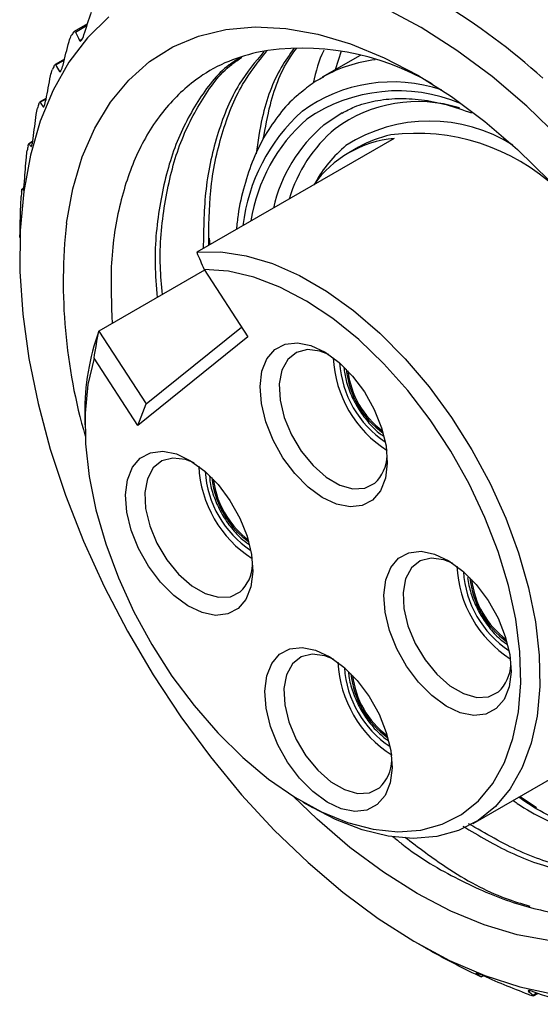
# Model space of a CAD drawing. Header units: millimetres. Extents: x 6 to 273, y 6 to 210.
# Tile 3 of 7: x 162 to 174, y 129 to 151. Entities that reach past the tile are written whole.
import ezdxf

# ---------------------------------------------------------------- set-up
doc = ezdxf.new("R2010")
doc.units = ezdxf.units.MM

msp = doc.modelspace()

# ---------------------------------------------------------------- linework, layer by layer
for p, q in [((163.636, 150.73), (163.342, 150.561)), ((163.367, 150.549), (163.625, 150.698)), ((163.458, 150.362), (163.521, 150.398)), ((169.695, 150.029), (168.851, 149.542)), ((169.269, 150.124), (169.138, 149.707)), ((163.124, 149.945), (162.913, 149.823)), ((162.93, 149.817), (163.119, 149.926)), ((163.01, 149.672), (163.049, 149.694)), ((162.717, 149.07), (162.575, 148.988)), ((162.584, 148.985), (162.716, 149.06)), ((162.649, 148.882), (162.671, 148.895)), ((168.885, 148.484), (169.293, 148.757)), ((162.416, 148.112), (162.329, 148.062)), ((162.334, 148.061), (162.415, 148.108)), ((170.447, 148.182), (166.063, 145.651)), ((162.381, 148.002), (162.386, 148.005)), ((169.655, 147.985), (169.443, 147.863)), ((162.218, 147.079), (162.18, 147.056)), ((162.181, 147.057), (162.218, 147.078)), ((166.336, 145.967), (166.351, 145.817)), ((166.238, 145.251), (163.889, 143.896)), ((166.226, 145.27), (167.201, 143.768)), ((163.889, 143.896), (164.94, 142.277)), ((164.94, 142.277), (167.058, 143.987)), ((167.201, 143.768), (164.755, 141.794)), ((164.755, 141.794), (163.78, 143.296)), ((164.755, 141.794), (164.94, 142.277)), ((163.578, 142.058), (163.578, 141.813)), ((172.208, 132.947), (176.805, 135.601)), ((168.421, 133.424), (168.633, 133.302)), ((173.252, 133.55), (173.613, 133.3)), ((170.966, 130.281), (171.158, 130.17)), ((171.162, 130.167), (171.158, 130.17)), ((172.28, 129.611), (172.29, 129.617)), ((172.382, 129.536), (172.425, 129.561)), ((173.439, 129.211), (173.466, 129.226)), ((173.536, 129.131), (173.616, 129.178)), ((173.546, 129.113), (173.643, 129.168))]:
    msp.add_line(p, q)
at = {"flags": 128}
for points in [[(164.107, 150.883), (163.635, 150.419), (163.222, 149.876), (162.872, 149.257), (162.586, 148.567), (162.368, 147.812), (162.22, 146.999)], [(174.148, 148.173), (173.396, 148.898), (172.625, 149.556), (171.84, 150.14), (171.048, 150.647), (170.255, 151.071)], [(163.165, 146.295), (163.308, 147.063), (163.52, 147.772), (163.799, 148.414), (164.144, 148.985), (164.55, 149.479), (165.014, 149.891), (165.532, 150.219), (166.1, 150.458), (166.711, 150.607), (167.361, 150.664), (168.044, 150.629), (168.753, 150.502), (169.483, 150.284), (170.225, 149.978), (170.975, 149.586), (171.724, 149.111), (172.466, 148.559), (173.195, 147.933), (173.904, 147.24)], [(162.22, 146.999), (162.141, 146.132), (162.134, 145.221), (162.198, 144.271), (162.332, 143.291), (162.536, 142.288), (162.808, 141.271), (163.146, 140.247), (163.547, 139.225), (164.007, 138.214), (164.523, 137.221), (165.091, 136.254), (165.707, 135.321), (166.365, 134.429), (167.06, 133.587), (167.786, 132.8), (168.538, 132.075), (169.31, 131.418), (170.095, 130.833), (170.887, 130.327), (171.679, 129.902), (172.466, 129.562), (173.241, 129.311), (173.998, 129.149)], [(166.063, 145.651), (166.599, 145.659), (167.163, 145.574), (167.748, 145.399), (168.346, 145.134), (168.948, 144.785), (169.545, 144.356), (170.13, 143.853), (170.693, 143.283), (171.227, 142.654), (171.725, 141.975), (172.178, 141.257), (172.582, 140.508), (172.929, 139.74), (173.215, 138.963), (173.437, 138.189), (173.59, 137.428), (173.674, 136.692), (173.686, 135.99), (173.626, 135.333), (173.495, 134.73), (173.296, 134.189), (173.03, 133.719), (172.703, 133.325), (172.317, 133.014), (171.879, 132.789), (171.396, 132.655), (170.873, 132.612), (170.318, 132.662), (169.74, 132.804), (169.146, 133.036), (168.633, 133.302)], [(163.78, 143.296), (163.646, 142.711), (163.583, 142.071), (163.592, 141.387), (163.671, 140.667), (163.821, 139.923), (164.039, 139.166), (164.321, 138.406), (164.665, 137.656), (165.063, 136.925), (165.511, 136.226), (166.003, 135.568), (166.53, 134.96), (167.085, 134.413), (167.659, 133.934), (168.245, 133.529), (168.834, 133.206), (169.416, 132.969), (169.984, 132.821), (170.529, 132.764), (171.042, 132.8), (171.517, 132.928), (171.946, 133.146), (172.323, 133.45), (172.643, 133.837), (172.9, 134.3), (173.091, 134.833), (173.213, 135.428), (173.264, 136.075), (173.243, 136.767), (173.152, 137.491), (172.99, 138.238), (172.761, 138.997), (172.468, 139.755), (172.115, 140.503), (171.708, 141.229), (171.252, 141.922), (170.754, 142.573), (170.222, 143.171), (169.663, 143.707), (169.086, 144.174), (168.499, 144.565), (167.911, 144.874), (167.33, 145.097), (166.766, 145.229), (166.226, 145.27)], [(169.97, 140.14), (169.742, 140.019), (169.47, 139.989), (169.169, 140.049), (168.853, 140.198), (168.539, 140.428), (168.243, 140.728), (167.979, 141.082), (167.76, 141.472), (167.597, 141.88), (167.499, 142.284), (167.47, 142.665), (167.513, 143.003), (167.624, 143.281), (167.798, 143.486), (168.027, 143.607), (168.299, 143.638), (168.6, 143.577), (168.915, 143.428), (169.229, 143.198), (169.526, 142.898), (169.79, 142.544), (170.009, 142.154), (170.172, 141.746), (170.27, 141.342), (170.298, 140.961), (170.256, 140.623), (170.145, 140.345), (169.97, 140.14)], [(168.995, 143.377), (168.802, 143.451), (168.521, 143.486), (168.277, 143.424), (168.084, 143.268), (167.955, 143.029), (167.897, 142.721), (167.915, 142.363), (168.007, 141.978), (168.167, 141.591), (168.386, 141.226), (168.649, 140.905), (168.941, 140.649), (169.242, 140.473), (169.535, 140.39), (169.799, 140.404), (170.02, 140.514), (170.02, 140.514)], [(166.981, 137.727), (166.753, 137.606), (166.481, 137.575), (166.18, 137.636), (165.864, 137.785), (165.551, 138.015), (165.254, 138.314), (164.99, 138.668), (164.771, 139.059), (164.608, 139.467), (164.51, 139.871), (164.481, 140.252), (164.524, 140.59), (164.635, 140.868), (164.809, 141.073), (165.038, 141.193), (165.31, 141.224), (165.611, 141.164), (165.926, 141.014), (166.24, 140.784), (166.537, 140.485), (166.801, 140.131), (167.02, 139.74), (167.183, 139.333), (167.281, 138.928), (167.309, 138.548), (167.267, 138.21), (167.156, 137.931), (166.981, 137.727)], [(166.006, 140.964), (165.813, 141.038), (165.533, 141.073), (165.288, 141.011), (165.095, 140.855), (164.966, 140.615), (164.908, 140.307), (164.926, 139.949), (165.018, 139.565), (165.178, 139.178), (165.397, 138.812), (165.661, 138.491), (165.952, 138.235), (166.253, 138.06), (166.546, 137.977), (166.81, 137.99), (167.031, 138.1), (167.031, 138.1)], [(172.72, 135.501), (172.491, 135.38), (172.219, 135.349), (171.918, 135.41), (171.603, 135.559), (171.289, 135.789), (170.993, 136.089), (170.728, 136.443), (170.509, 136.833), (170.347, 137.241), (170.249, 137.645), (170.22, 138.026), (170.262, 138.364), (170.373, 138.642), (170.548, 138.847), (170.776, 138.968), (171.048, 138.999), (171.349, 138.938), (171.665, 138.789), (171.979, 138.559), (172.275, 138.259), (172.54, 137.905), (172.759, 137.515), (172.921, 137.107), (173.019, 136.703), (173.048, 136.322), (173.005, 135.984), (172.894, 135.706), (172.72, 135.501)], [(171.744, 138.738), (171.552, 138.812), (171.271, 138.847), (171.027, 138.785), (170.834, 138.629), (170.704, 138.39), (170.647, 138.081), (170.664, 137.724), (170.756, 137.339), (170.917, 136.952), (171.136, 136.587), (171.399, 136.266), (171.691, 136.01), (171.992, 135.834), (172.284, 135.751), (172.549, 135.765), (172.769, 135.874), (172.769, 135.874)], [(170.075, 133.366), (169.846, 133.245), (169.575, 133.214), (169.274, 133.275), (168.958, 133.424), (168.644, 133.654), (168.348, 133.953), (168.083, 134.307), (167.864, 134.698), (167.702, 135.105), (167.604, 135.51), (167.575, 135.89), (167.618, 136.228), (167.729, 136.507), (167.903, 136.711), (168.132, 136.832), (168.404, 136.863), (168.705, 136.802), (169.02, 136.653), (169.334, 136.423), (169.63, 136.124), (169.895, 135.77), (170.114, 135.379), (170.276, 134.972), (170.374, 134.567), (170.403, 134.187), (170.361, 133.849), (170.25, 133.57), (170.075, 133.366)], [(169.1, 136.603), (168.907, 136.677), (168.626, 136.712), (168.382, 136.65), (168.189, 136.494), (168.059, 136.254), (168.002, 135.946), (168.02, 135.588), (168.112, 135.204), (168.272, 134.817), (168.491, 134.451), (168.754, 134.13), (169.046, 133.874), (169.347, 133.699), (169.639, 133.615), (169.904, 133.629), (170.124, 133.739), (170.124, 133.739)], [(173.89, 130.344), (173.181, 130.471), (172.452, 130.689), (171.709, 130.995), (170.96, 131.387), (170.21, 131.862), (169.468, 132.415), (168.739, 133.04), (168.206, 133.554)]]:
    msp.add_lwpolyline(points, dxfattribs=at)
for centre, radius, start, end in [((163.761, 138.451), 14.914, 47.9333, 58.737), ((167.72, 147.531), 5.329, 145.5871, 146.5327), ((168.401, 144.512), 5.675, 59.3613, 100.2365), ((168.514, 147.085), 6.24, 154.2414, 155.0925), ((170.401, 146.822), 3.13, 96.774, 119.1727), ((170.416, 146.033), 3.406, 71.4605, 126.2437), ((170.536, 145.652), 3.588, 67.22, 124.3788), ((169.634, 146.649), 7.443, 161.9826, 162.7393), ((170.98, 145.872), 3.128, 72.8537, 126.1312), ((171.097, 145.78), 4.033, 131.9347, 173.3936), ((171.028, 145.758), 3.807, 131.4136, 171.115), ((171.164, 145.84), 3.49, 130.7465, 166.8691), ((171.24, 145.131), 3.438, 57.5116, 122.7628), ((171.301, 145.869), 3.33, 130.5601, 163.1398), ((170.879, 145.855), 2.457, 101.8198, 119.876), ((170.947, 143.716), 4.579, 47.035, 97.1604), ((170.684, 145.713), 2.48, 95.483, 144.5116), ((171.064, 146.291), 8.918, 168.8517, 169.5224), ((171.202, 145.82), 2.858, 129.6119, 151.2397), ((172.756, 146.063), 10.626, 174.9477, 175.5445), ((175.383, 144.988), 12.287, 173.897, 196.1917), ((168.65, 142.144), 5.073, 159.798, 180.9677), ((171.682, 143.429), 2.589, 182.7485, 237.6859), ((171.531, 143.341), 2.297, 183.7843, 236.2103), ((171.382, 143.255), 2.008, 185.7835, 234.2111), ((171.348, 143.236), 1.94, 186.5513, 233.4433), ((169.413, 141.153), 0.881, 313.4726, 358.2741), ((168.698, 141.018), 2.593, 182.7817, 237.2129), ((168.542, 140.928), 2.297, 183.7843, 236.2103), ((168.362, 140.845), 1.978, 185.9804, 213.4499), ((168.331, 140.826), 1.913, 186.7506, 213.4045), ((168.288, 140.72), 1.849, 211.4658, 234.6344), ((168.26, 140.708), 1.789, 211.5219, 233.8279), ((166.432, 138.735), 0.873, 313.3388, 357.0302), ((174.417, 138.781), 2.574, 182.5567, 237.4379), ((174.273, 138.698), 2.29, 183.6922, 236.3025), ((174.131, 138.615), 2.008, 185.7736, 234.221), ((174.097, 138.596), 1.939, 186.5418, 233.4528), ((171.787, 136.655), 2.589, 182.7485, 237.6859), ((172.169, 136.51), 0.874, 313.3651, 357.2745), ((171.636, 136.566), 2.297, 183.7843, 236.2103), ((171.487, 136.48), 2.009, 185.7859, 234.2088), ((171.453, 136.461), 1.94, 186.5536, 233.441), ((169.518, 134.379), 0.881, 313.4726, 358.2741)]:
    msp.add_arc(centre, radius, start, end)
for points in [[(163.556, 150.484), (163.611, 150.654), (163.666, 150.824), (163.722, 150.994)], [(163.224, 150.336), (163.238, 150.389), (163.256, 150.441), (163.275, 150.469)], [(163.367, 150.549), (163.396, 150.486), (163.427, 150.424), (163.458, 150.362)], [(163.091, 149.815), (163.134, 149.989), (163.179, 150.163), (163.224, 150.336)], [(162.894, 149.796), (162.899, 149.807), (162.904, 149.815), (162.908, 149.819)], [(162.93, 149.817), (162.955, 149.768), (162.982, 149.72), (163.01, 149.672)], [(162.713, 149.045), (162.746, 149.221), (162.779, 149.397), (162.814, 149.572)], [(162.814, 149.572), (162.825, 149.626), (162.839, 149.68), (162.854, 149.713)], [(162.584, 148.985), (162.605, 148.95), (162.626, 148.916), (162.649, 148.882)], [(162.426, 148.181), (162.449, 148.358), (162.473, 148.535), (162.497, 148.711)], [(162.497, 148.711), (162.505, 148.765), (162.515, 148.821), (162.526, 148.857)], [(162.334, 148.061), (162.348, 148.041), (162.364, 148.021), (162.381, 148.002)], [(162.276, 147.762), (162.281, 147.815), (162.288, 147.873), (162.295, 147.913)], [(162.234, 147.233), (162.247, 147.41), (162.261, 147.586), (162.276, 147.762)], [(162.181, 147.057), (162.189, 147.05), (162.198, 147.044), (162.208, 147.039)], [(162.139, 146.213), (162.143, 146.387), (162.148, 146.561), (162.154, 146.735)], [(162.154, 146.735), (162.156, 146.787), (162.159, 146.846), (162.162, 146.889)], [(162.128, 145.982), (162.129, 145.989), (162.13, 145.997), (162.132, 146.005)], [(166.063, 145.651), (166.115, 145.526), (166.17, 145.399), (166.226, 145.27)], [(163.78, 143.296), (163.813, 143.496), (163.85, 143.696), (163.889, 143.896)], [(172.335, 129.555), (171.931, 129.748), (171.54, 129.951), (171.162, 130.167)], [(172.27, 129.621), (172.27, 129.619), (172.274, 129.615), (172.28, 129.611)], [(172.28, 129.611), (172.312, 129.588), (172.345, 129.564), (172.377, 129.541)], [(173.437, 129.142), (173.074, 129.282), (172.718, 129.429), (172.368, 129.585)], [(173.439, 129.211), (173.471, 129.184), (173.503, 129.158), (173.536, 129.131)], [(174.368, 128.925), (174.091, 129.014), (173.816, 129.106), (173.543, 129.203)], [(173.536, 129.112), (173.518, 129.114), (173.481, 129.125), (173.437, 129.142)]]:
    msp.add_open_spline(points, degree=3)
for points, knots in [([(163.324, 150.542), (163.33, 150.551), (163.336, 150.558), (163.342, 150.561), (163.347, 150.564), (163.352, 150.564), (163.356, 150.562), (163.361, 150.56), (163.364, 150.555), (163.367, 150.549)], [0, 0, 0, 0, 0.0000534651, 0.0000534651, 0.0000534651, 0.0001065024, 0.0001065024, 0.0001065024, 0.0001610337, 0.0001610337, 0.0001610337, 0.0001610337]), ([(163.458, 150.362), (163.467, 150.344), (163.483, 150.342), (163.52, 150.389), (163.541, 150.436), (163.556, 150.484)], [0, 0, 0, 0, 0.5, 0.5, 1, 1, 1, 1]), ([(167.393, 150.096), (167.153, 150.027), (166.671, 149.888), (165.957, 149.461), (165.272, 148.8), (164.697, 147.846), (164.315, 146.679), (164.126, 145.417), (164.167, 144.492), (164.185, 144.067)], [0, 0, 0, 0, 0.113471, 0.22865, 0.384865, 0.545608, 0.70194, 0.862764, 1, 1, 1, 1]), ([(167.557, 150.113), (167.364, 149.884), (166.941, 149.38), (166.514, 148.335), (166.229, 147.11), (166.214, 146.183), (166.207, 145.734)], [0, 0, 0, 0, 0.221447, 0.486271, 0.751095, 1, 1, 1, 1]), ([(166.33, 145.805), (166.332, 146.216), (166.338, 147.108), (166.603, 148.309), (167.015, 149.37), (167.43, 149.885), (167.619, 150.12)], [0, 0, 0, 0, 0.231666, 0.502339, 0.773012, 1, 1, 1, 1]), ([(168.221, 150.184), (168.125, 150.047), (167.817, 149.613), (167.525, 148.821), (167.42, 148.11), (167.38, 147.838)], [0, 0, 0, 0, 0.220458, 0.702049, 1, 1, 1, 1]), ([(167.541, 148.163), (167.588, 148.423), (167.714, 149.113), (167.981, 149.789), (168.242, 150.134), (168.285, 150.191)], [0, 0, 0, 0, 0.336622, 0.891299, 1, 1, 1, 1]), ([(168.893, 150.142), (168.89, 150.137), (168.77, 149.934), (168.711, 149.67), (168.654, 149.412)], [0, 0, 0, 0, 0.026671, 1, 1, 1, 1]), ([(162.914, 149.822), (162.916, 149.824), (162.923, 149.828), (162.927, 149.821), (162.93, 149.817)], [0, 0, 0, 0, 0.35418, 1, 1, 1, 1]), ([(163.01, 149.672), (163.017, 149.658), (163.03, 149.661), (163.062, 149.717), (163.078, 149.766), (163.091, 149.815)], [0, 0, 0, 0, 0.5, 0.5, 1, 1, 1, 1]), ([(167.014, 149.969), (166.936, 149.92), (166.567, 149.688), (166.067, 149.026), (165.537, 148.01), (165.229, 146.776), (165.103, 145.643), (165.163, 144.892), (165.183, 144.643)], [0, 0, 0, 0, 0.056196, 0.26607, 0.475944, 0.685818, 0.895692, 1, 1, 1, 1]), ([(165.299, 144.71), (165.281, 144.92), (165.218, 145.635), (165.33, 146.74), (165.62, 147.987), (166.136, 149.02), (166.626, 149.696), (166.99, 149.936), (167.068, 149.987)], [0, 0, 0, 0, 0.089368, 0.302662, 0.515956, 0.72925, 0.942543, 1, 1, 1, 1]), ([(168.883, 149.548), (168.824, 149.518), (168.644, 149.428), (168.49, 149.295), (168.386, 149.205)], [0, 0, 0, 0, 0.326588, 1, 1, 1, 1]), ([(168.386, 149.205), (168.351, 149.179), (168.172, 149.045), (167.899, 148.73), (167.575, 148.265), (167.312, 147.73), (167.112, 147.134), (166.988, 146.608), (166.956, 146.268), (166.945, 146.16)], [0, 0, 0, 0, 0.041808, 0.214001, 0.387278, 0.562294, 0.739148, 0.917505, 1, 1, 1, 1]), ([(162.556, 148.951), (162.56, 148.963), (162.564, 148.972), (162.567, 148.978), (162.571, 148.984), (162.574, 148.988), (162.577, 148.989), (162.579, 148.99), (162.582, 148.988), (162.584, 148.985)], [0, 0, 0, 0, 0.0000534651, 0.0000534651, 0.0000534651, 0.0001065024, 0.0001065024, 0.0001065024, 0.0001610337, 0.0001610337, 0.0001610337, 0.0001610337]), ([(162.649, 148.882), (162.656, 148.873), (162.666, 148.88), (162.69, 148.943), (162.703, 148.995), (162.713, 149.045)], [0, 0, 0, 0, 0.5, 0.5, 1, 1, 1, 1]), ([(169.294, 148.745), (169.383, 148.794), (169.609, 148.917), (170.02, 149.027), (170.518, 149.083), (171.048, 149.054), (171.599, 148.951), (171.981, 148.816), (172.172, 148.749)], [0, 0, 0, 0, 0.116708, 0.297067, 0.475875, 0.65247, 0.827215, 1, 1, 1, 1]), ([(162.314, 148.015), (162.317, 148.028), (162.32, 148.038), (162.322, 148.046), (162.324, 148.054), (162.326, 148.058), (162.328, 148.061), (162.33, 148.063), (162.332, 148.063), (162.334, 148.061)], [0, 0, 0, 0, 0.0000534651, 0.0000534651, 0.0000534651, 0.0001065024, 0.0001065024, 0.0001065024, 0.0001610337, 0.0001610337, 0.0001610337, 0.0001610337]), ([(162.385, 148.003), (162.386, 148.003), (162.389, 148.003), (162.396, 148.02), (162.405, 148.053), (162.414, 148.098), (162.421, 148.142), (162.425, 148.17), (162.426, 148.181)], [0, 0, 0, 0, 0.09453, 0.295531, 0.497505, 0.678279, 0.869582, 1, 1, 1, 1]), ([(162.209, 147.041), (162.21, 147.041), (162.212, 147.043), (162.217, 147.066), (162.222, 147.103), (162.227, 147.15), (162.231, 147.194), (162.233, 147.222), (162.234, 147.233)], [0, 0, 0, 0, 0.16964, 0.353968, 0.539188, 0.704967, 0.8804, 1, 1, 1, 1]), ([(162.171, 146.999), (162.173, 147.013), (162.174, 147.024), (162.175, 147.033), (162.176, 147.042), (162.177, 147.048), (162.178, 147.052), (162.179, 147.056), (162.18, 147.057), (162.181, 147.057)], [0, 0, 0, 0, 0.0000534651, 0.0000534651, 0.0000534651, 0.0001065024, 0.0001065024, 0.0001065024, 0.0001610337, 0.0001610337, 0.0001610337, 0.0001610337]), ([(162.132, 146.005), (162.133, 146.008), (162.134, 146.028), (162.137, 146.108), (162.138, 146.163), (162.139, 146.213)], [0, 0, 0, 0, 0.5, 0.5, 1, 1, 1, 1]), ([(169.332, 143.088), (169.345, 142.993), (169.372, 142.787), (169.492, 142.462), (169.666, 142.136), (169.887, 141.847), (170.074, 141.653), (170.188, 141.582), (170.211, 141.568)], [0, 0, 0, 0, 0.1696446, 0.3645432, 0.558951, 0.7536133, 0.9493146, 1, 1, 1, 1]), ([(166.348, 140.667), (166.351, 140.621), (166.361, 140.467), (166.447, 140.189), (166.597, 139.856), (166.801, 139.549), (167.013, 139.306), (167.162, 139.199), (167.222, 139.155)], [0, 0, 0, 0, 0.0847294, 0.2806345, 0.4759877, 0.6712209, 0.8671759, 1, 1, 1, 1]), ([(172.082, 138.416), (172.091, 138.357), (172.116, 138.188), (172.208, 137.901), (172.371, 137.57), (172.582, 137.271), (172.783, 137.051), (172.916, 136.961), (172.96, 136.931)], [0, 0, 0, 0, 0.106104, 0.305293, 0.50398, 0.702707, 0.90231, 1, 1, 1, 1]), ([(169.438, 136.309), (169.439, 136.292), (169.441, 136.169), (169.51, 135.921), (169.644, 135.585), (169.835, 135.268), (170.062, 134.989), (170.233, 134.853), (170.317, 134.786)], [0, 0, 0, 0, 0.032272, 0.227573, 0.422448, 0.616999, 0.812075, 1, 1, 1, 1]), ([(170.422, 132.657), (170.488, 132.602), (170.965, 132.203), (171.872, 131.685), (173.113, 131.139), (174.302, 130.882), (175.421, 130.894), (176.419, 131.182), (177.286, 131.741), (177.983, 132.559), (178.514, 133.622), (178.685, 134.509), (178.772, 134.959)], [0, 0, 0, 0, 0.017432, 0.126008, 0.232069, 0.341177, 0.447759, 0.557406, 0.664476, 0.774624, 0.88561, 1, 1, 1, 1]), ([(171.98, 132.885), (172.332, 132.676), (173.083, 132.231), (174.208, 131.858), (175.319, 131.705), (176.336, 131.83), (177.228, 132.216), (177.964, 132.823), (178.306, 133.404), (178.47, 133.682)], [0, 0, 0, 0, 0.130071, 0.277137, 0.424202, 0.571268, 0.718334, 0.865399, 1, 1, 1, 1]), ([(173.095, 133.459), (173.126, 133.437), (173.552, 133.134), (174.382, 132.769), (175.539, 132.404), (176.615, 132.315), (177.238, 132.468), (177.539, 132.542)], [0, 0, 0, 0, 0.019236, 0.268266, 0.517297, 0.766327, 1, 1, 1, 1]), ([(177.62, 132.61), (177.356, 132.541), (176.774, 132.386), (175.744, 132.457), (174.592, 132.797), (173.734, 133.168), (173.277, 133.488), (173.217, 133.53)], [0, 0, 0, 0, 0.207798, 0.459185, 0.710572, 0.961959, 1, 1, 1, 1]), ([(177.219, 132.288), (176.988, 132.166), (176.473, 131.894), (175.517, 131.777), (174.416, 131.902), (173.264, 132.269), (172.484, 132.721), (172.102, 132.941)], [0, 0, 0, 0, 0.16993, 0.379635, 0.589339, 0.799044, 1, 1, 1, 1]), ([(170.686, 132.645), (170.991, 132.414), (171.731, 131.854), (172.676, 131.344), (173.282, 131.163), (173.464, 131.109)], [0, 0, 0, 0, 0.329515, 0.798603, 1, 1, 1, 1]), ([(172.368, 129.585), (172.354, 129.592), (172.326, 129.604), (172.295, 129.616), (172.275, 129.622), (172.273, 129.621), (172.272, 129.621)], [0, 0, 0, 0, 0.251262, 0.502988, 0.748551, 1, 1, 1, 1]), ([(172.377, 129.541), (172.383, 129.537), (172.385, 129.535), (172.372, 129.538), (172.356, 129.545), (172.335, 129.555)], [0, 0, 0, 0, 0.5, 0.5, 1, 1, 1, 1]), ([(173.543, 129.203), (173.496, 129.22), (173.455, 129.231), (173.421, 129.231), (173.425, 129.223), (173.439, 129.211)], [0, 0, 0, 0, 0.5, 0.5, 1, 1, 1, 1]), ([(173.536, 129.131), (173.545, 129.124), (173.555, 129.115), (173.547, 129.114), (173.546, 129.114)], [0, 0, 0, 0, 0.9032893, 1, 1, 1, 1])]:
    msp.add_open_spline(points, degree=3, knots=knots)

doc.saveas('drawing.dxf')
